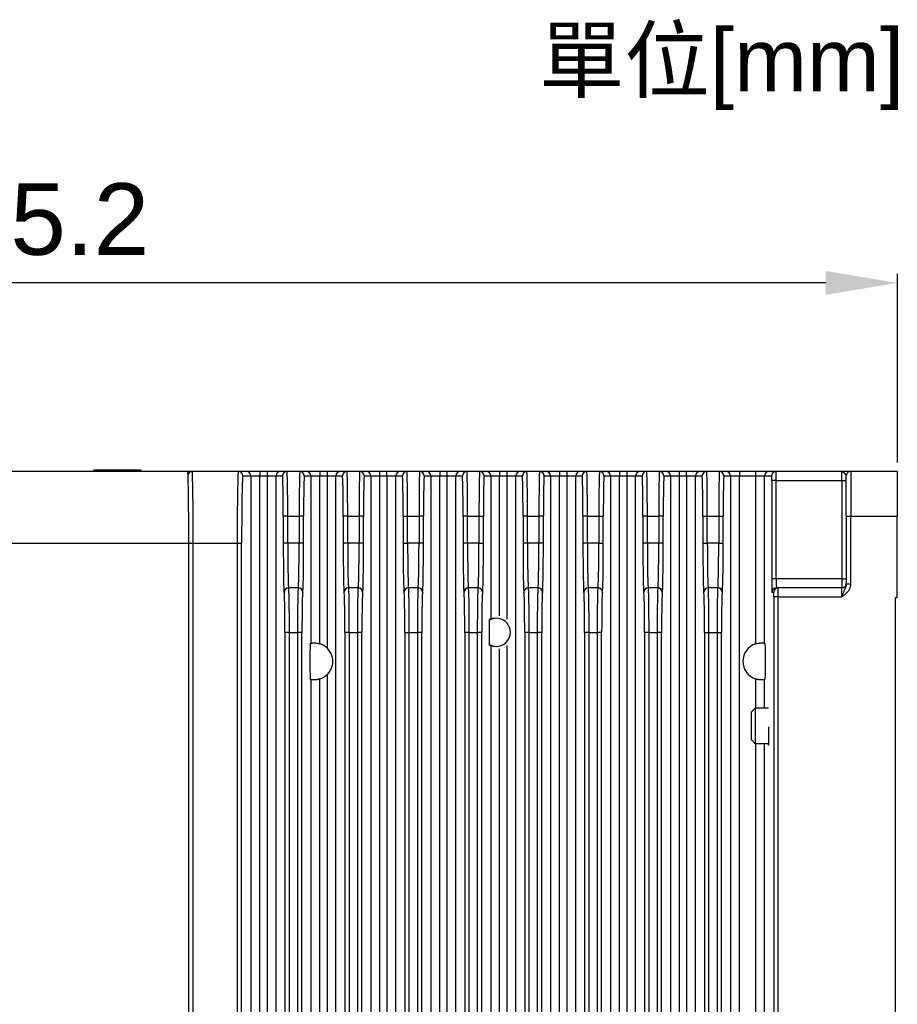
# Model space of a CAD drawing. Extents: x 12050 to 12411, y -1362 to -1020.
# Tile 36 of 36: x 12313 to 12411, y -1130 to -1020. Entities that reach past the tile are written whole.
import ezdxf

# ---------------------------------------------------------------- set-up
doc = ezdxf.new("R2010")
doc.units = 0
doc.layers.get('0').update_dxf_attribs({"linetype": 'CONTINUOUS'})
doc.layers.get('DEFPOINTS').update_dxf_attribs({"color": 8, "linetype": 'CONTINUOUS'})
doc.layers.add('2', color=2, linetype='CONTINUOUS')
doc.styles.get("Standard").update_dxf_attribs({"font": 'ARIAL.TTF'})
doc.dimstyles.new('ISO-25', dxfattribs={"dimtxt": 8, "dimasz": 8, "dimexe": 1, "dimexo": 1, "dimgap": 3, "dimtad": 1, "dimtxsty": 'STANDARD', "dimcen": 0, "dimclrd": 256, "dimclre": 256, "dimclrt": 2, "dimazin": 3, "dimtfac": 1, "dimtmove": 0, "dimatfit": 3})

# ---------------------------------------------------------------- blocks, each defined once
blk = doc.blocks.new('*D39')
at = {"layer": '2', "color": 7}
for p, q in [((12215.49, -1071.29), (12215.49, -1048.4)), ((12410.69, -1069.48), (12410.69, -1048.4)), ((12402.69, -1049.4), (12223.49, -1049.4))]:
    blk.add_line(p, q, dxfattribs=at)
for points in [[(12223.49, -1048.07), (12223.49, -1050.73), (12215.49, -1049.4)], [(12402.69, -1048.07), (12402.69, -1050.73), (12410.69, -1049.4)]]:
    blk.add_solid(points, dxfattribs=at)
at = {"layer": 'DEFPOINTS', "color": 0}
for p in [(12215.49, -1049.4), (12410.69, -1070.48), (12215.49, -1072.29)]:
    blk.add_point(p, dxfattribs=at)
at = {"layer": '2', "color": 7, "insert": (12313.09, -1042.32), "char_height": 8, "attachment_point": 5}
blk.add_mtext('195.2', dxfattribs=at)

msp = doc.modelspace()

# ---------------------------------------------------------------- linework, layer by layer
at = {"layer": '2', "color": 7}
for p, q in [((12331.366, -1070.48), (12231.486, -1070.48)), ((12320.886, -1070.28), (12326.086, -1070.28)), ((12320.886, -1070.28), (12320.886, -1070.48)), ((12326.086, -1070.28), (12326.086, -1070.48)), ((12331.866, -1070.48), (12331.366, -1070.48)), ((12337.026, -1070.48), (12331.866, -1070.48)), ((12337.934, -1070.48), (12337.026, -1070.48)), ((12339.433, -1070.48), (12337.934, -1070.48)), ((12340.238, -1070.48), (12339.433, -1070.48)), ((12339.433, -1070.48), (12339.433, -1070.98)), ((12341.738, -1070.48), (12340.238, -1070.48)), ((12340.238, -1070.48), (12340.238, -1070.98)), ((12342.471, -1070.48), (12341.738, -1070.48)), ((12343.9, -1070.48), (12342.471, -1070.48)), ((12344.634, -1070.48), (12343.9, -1070.48)), ((12346.133, -1070.48), (12344.634, -1070.48)), ((12346.938, -1070.48), (12346.133, -1070.48)), ((12346.133, -1070.48), (12346.133, -1070.98)), ((12348.438, -1070.48), (12346.938, -1070.48)), ((12346.938, -1070.48), (12346.938, -1070.98)), ((12349.171, -1070.48), (12348.438, -1070.48)), ((12350.6, -1070.48), (12349.171, -1070.48)), ((12351.334, -1070.48), (12350.6, -1070.48)), ((12352.833, -1070.48), (12351.334, -1070.48)), ((12353.638, -1070.48), (12352.833, -1070.48)), ((12352.833, -1070.98), (12352.833, -1070.48)), ((12355.138, -1070.48), (12353.638, -1070.48)), ((12353.638, -1070.98), (12353.638, -1070.48)), ((12355.871, -1070.48), (12355.138, -1070.48)), ((12357.3, -1070.48), (12355.871, -1070.48)), ((12358.034, -1070.48), (12357.3, -1070.48)), ((12359.533, -1070.48), (12358.034, -1070.48)), ((12360.338, -1070.48), (12359.533, -1070.48)), ((12359.533, -1070.48), (12359.533, -1070.98)), ((12361.838, -1070.48), (12360.338, -1070.48)), ((12360.338, -1070.48), (12360.338, -1070.98)), ((12362.571, -1070.48), (12361.838, -1070.48)), ((12364, -1070.48), (12362.571, -1070.48)), ((12364.734, -1070.48), (12364, -1070.48)), ((12366.233, -1070.48), (12364.734, -1070.48)), ((12367.038, -1070.48), (12366.233, -1070.48)), ((12366.233, -1070.48), (12366.233, -1070.98)), ((12368.538, -1070.48), (12367.038, -1070.48)), ((12367.038, -1070.48), (12367.038, -1070.98)), ((12369.271, -1070.48), (12368.538, -1070.48)), ((12370.7, -1070.48), (12369.271, -1070.48)), ((12371.434, -1070.48), (12370.7, -1070.48)), ((12372.933, -1070.48), (12371.434, -1070.48)), ((12373.738, -1070.48), (12372.933, -1070.48)), ((12372.933, -1070.48), (12372.933, -1070.98)), ((12375.238, -1070.48), (12373.738, -1070.48)), ((12373.738, -1070.48), (12373.738, -1070.98)), ((12375.971, -1070.48), (12375.238, -1070.48)), ((12377.4, -1070.48), (12375.971, -1070.48)), ((12378.134, -1070.48), (12377.4, -1070.48)), ((12379.633, -1070.48), (12378.134, -1070.48)), ((12380.438, -1070.48), (12379.633, -1070.48)), ((12379.633, -1070.48), (12379.633, -1070.98)), ((12381.938, -1070.48), (12380.438, -1070.48)), ((12380.438, -1070.48), (12380.438, -1070.98)), ((12382.671, -1070.48), (12381.938, -1070.48)), ((12384.1, -1070.48), (12382.671, -1070.48)), ((12384.834, -1070.48), (12384.1, -1070.48)), ((12386.333, -1070.48), (12384.834, -1070.48)), ((12386.333, -1070.98), (12386.333, -1070.48)), ((12387.138, -1070.48), (12386.333, -1070.48)), ((12387.138, -1070.98), (12387.138, -1070.48)), ((12388.638, -1070.48), (12387.138, -1070.48)), ((12389.371, -1070.48), (12388.638, -1070.48)), ((12390.8, -1070.48), (12389.371, -1070.48)), ((12391.534, -1070.48), (12390.8, -1070.48)), ((12393.033, -1070.48), (12391.534, -1070.48)), ((12394.838, -1070.48), (12393.033, -1070.48)), ((12393.033, -1070.48), (12393.033, -1070.98)), ((12396.338, -1070.48), (12394.838, -1070.48)), ((12394.838, -1070.48), (12394.838, -1070.98)), ((12397.141, -1070.48), (12396.338, -1070.48)), ((12404.486, -1070.48), (12397.141, -1070.48)), ((12405.486, -1070.48), (12404.486, -1070.48)), ((12404.486, -1071.48), (12404.486, -1070.48)), ((12410.686, -1070.48), (12405.486, -1070.48)), ((12405.486, -1070.48), (12405.486, -1075.48)), ((12410.686, -1070.48), (12410.686, -1075.48)), ((12337.525, -1070.98), (12338.434, -1070.98)), ((12338.434, -1070.98), (12338.434, -1193.18)), ((12338.434, -1070.98), (12339.433, -1070.98)), ((12339.433, -1193.18), (12339.433, -1070.98)), ((12339.433, -1070.98), (12340.238, -1070.98)), ((12340.238, -1070.98), (12340.238, -1193.18)), ((12340.238, -1070.98), (12341.238, -1070.98)), ((12341.238, -1193.18), (12341.238, -1070.98)), ((12341.238, -1070.98), (12341.971, -1070.98)), ((12344.4, -1070.98), (12345.134, -1070.98)), ((12345.134, -1070.98), (12346.133, -1070.98)), ((12345.134, -1070.98), (12345.134, -1089.674)), ((12346.133, -1070.98), (12346.938, -1070.98)), ((12346.133, -1089.747), (12346.133, -1070.98)), ((12346.938, -1070.98), (12347.938, -1070.98)), ((12346.938, -1070.98), (12346.938, -1090.239)), ((12347.938, -1070.98), (12348.671, -1070.98)), ((12347.938, -1193.613), (12347.938, -1070.98)), ((12351.1, -1070.98), (12351.834, -1070.98)), ((12351.834, -1070.98), (12352.833, -1070.98)), ((12351.834, -1070.98), (12351.834, -1194.34)), ((12352.833, -1070.98), (12353.638, -1070.98)), ((12352.833, -1194.34), (12352.833, -1070.98)), ((12353.638, -1070.98), (12354.638, -1070.98)), ((12353.638, -1070.98), (12353.638, -1194.34)), ((12354.638, -1070.98), (12355.371, -1070.98)), ((12354.638, -1177.08), (12354.638, -1070.98)), ((12357.8, -1070.98), (12358.534, -1070.98)), ((12358.534, -1070.98), (12359.533, -1070.98)), ((12358.534, -1070.98), (12358.534, -1194.34)), ((12359.533, -1070.98), (12360.338, -1070.98)), ((12359.533, -1194.34), (12359.533, -1070.98)), ((12360.338, -1070.98), (12361.338, -1070.98)), ((12360.338, -1070.98), (12360.338, -1194.34)), ((12361.338, -1070.98), (12362.071, -1070.98)), ((12361.338, -1194.34), (12361.338, -1070.98)), ((12364.5, -1070.98), (12365.234, -1070.98)), ((12365.234, -1070.98), (12366.233, -1070.98)), ((12365.234, -1070.98), (12365.234, -1086.968)), ((12366.233, -1070.98), (12367.038, -1070.98)), ((12366.233, -1086.627), (12366.233, -1070.98)), ((12367.038, -1070.98), (12368.038, -1070.98)), ((12367.038, -1070.98), (12367.038, -1087.003)), ((12368.038, -1070.98), (12368.771, -1070.98)), ((12368.038, -1194.34), (12368.038, -1070.98)), ((12371.2, -1070.98), (12371.934, -1070.98)), ((12371.934, -1070.98), (12372.933, -1070.98)), ((12371.934, -1070.98), (12371.934, -1194.34)), ((12372.933, -1070.98), (12373.738, -1070.98)), ((12372.933, -1194.34), (12372.933, -1070.98)), ((12373.738, -1070.98), (12374.738, -1070.98)), ((12373.738, -1070.98), (12373.738, -1194.34)), ((12374.738, -1070.98), (12375.471, -1070.98)), ((12374.738, -1194.34), (12374.738, -1070.98)), ((12377.9, -1070.98), (12378.634, -1070.98)), ((12378.634, -1070.98), (12379.633, -1070.98)), ((12378.634, -1070.98), (12378.634, -1194.34)), ((12379.633, -1070.98), (12380.438, -1070.98)), ((12379.633, -1194.34), (12379.633, -1070.98)), ((12380.438, -1070.98), (12381.438, -1070.98)), ((12380.438, -1070.98), (12380.438, -1194.34)), ((12381.438, -1070.98), (12382.171, -1070.98)), ((12381.438, -1194.34), (12381.438, -1070.98)), ((12384.6, -1070.98), (12385.334, -1070.98)), ((12385.334, -1070.98), (12385.334, -1193.613)), ((12385.334, -1070.98), (12386.333, -1070.98)), ((12386.333, -1193.613), (12386.333, -1070.98)), ((12386.333, -1070.98), (12387.138, -1070.98)), ((12387.138, -1070.98), (12387.138, -1193.613)), ((12387.138, -1070.98), (12388.138, -1070.98)), ((12388.138, -1193.458), (12388.138, -1070.98)), ((12388.138, -1070.98), (12388.871, -1070.98)), ((12391.3, -1070.98), (12392.034, -1070.98)), ((12392.034, -1070.98), (12393.033, -1070.98)), ((12392.034, -1070.98), (12392.034, -1193.613)), ((12393.033, -1070.98), (12394.838, -1070.98)), ((12393.033, -1193.613), (12393.033, -1070.98)), ((12394.838, -1070.98), (12395.838, -1070.98)), ((12394.838, -1070.98), (12394.838, -1089.747)), ((12395.838, -1070.98), (12396.641, -1070.98)), ((12395.838, -1089.674), (12395.838, -1070.98)), ((12396.65, -1071.48), (12396.65, -1082.48)), ((12397.15, -1071.48), (12396.65, -1071.48)), ((12397.15, -1082.48), (12397.15, -1071.48)), ((12397.15, -1071.48), (12404.486, -1071.48)), ((12404.486, -1071.48), (12404.986, -1071.48)), ((12404.486, -1071.48), (12404.486, -1082.48)), ((12404.986, -1075.48), (12404.986, -1070.98)), ((12342.55, -1075.48), (12342.05, -1075.48)), ((12342.05, -1075.48), (12342.05, -1078.48)), ((12342.55, -1078.48), (12342.55, -1075.48)), ((12342.55, -1075.48), (12343.822, -1075.48)), ((12344.321, -1075.48), (12343.822, -1075.48)), ((12343.822, -1075.48), (12343.822, -1078.48)), ((12344.321, -1078.48), (12344.321, -1075.48)), ((12349.25, -1075.48), (12348.75, -1075.48)), ((12348.75, -1075.48), (12348.75, -1078.48)), ((12349.25, -1078.48), (12349.25, -1075.48)), ((12349.25, -1075.48), (12350.522, -1075.48)), ((12351.021, -1075.48), (12350.522, -1075.48)), ((12350.522, -1075.48), (12350.522, -1078.48)), ((12351.021, -1078.48), (12351.021, -1075.48)), ((12355.45, -1075.48), (12355.45, -1078.48)), ((12355.45, -1075.48), (12355.95, -1075.48)), ((12355.95, -1078.48), (12355.95, -1075.48)), ((12355.95, -1075.48), (12357.222, -1075.48)), ((12357.721, -1075.48), (12357.222, -1075.48)), ((12357.222, -1075.48), (12357.222, -1078.48)), ((12357.721, -1078.48), (12357.721, -1075.48)), ((12362.65, -1075.48), (12362.15, -1075.48)), ((12362.15, -1075.48), (12362.15, -1078.48)), ((12362.65, -1078.48), (12362.65, -1075.48)), ((12362.65, -1075.48), (12363.922, -1075.48)), ((12363.922, -1075.48), (12364.421, -1075.48)), ((12363.922, -1075.48), (12363.922, -1078.48)), ((12364.421, -1078.48), (12364.421, -1075.48)), ((12369.35, -1075.48), (12368.85, -1075.48)), ((12368.85, -1075.48), (12368.85, -1078.48)), ((12369.35, -1078.48), (12369.35, -1075.48)), ((12369.35, -1075.48), (12370.622, -1075.48)), ((12371.121, -1075.48), (12370.622, -1075.48)), ((12370.622, -1075.48), (12370.622, -1078.48)), ((12371.121, -1078.48), (12371.121, -1075.48)), ((12376.05, -1075.48), (12375.55, -1075.48)), ((12375.55, -1075.48), (12375.55, -1078.48)), ((12376.05, -1078.48), (12376.05, -1075.48)), ((12376.05, -1075.48), (12377.322, -1075.48)), ((12377.322, -1075.48), (12377.821, -1075.48)), ((12377.322, -1075.48), (12377.322, -1078.48)), ((12377.821, -1078.48), (12377.821, -1075.48)), ((12382.25, -1075.48), (12382.25, -1078.48)), ((12382.75, -1075.48), (12382.25, -1075.48)), ((12382.75, -1078.48), (12382.75, -1075.48)), ((12382.75, -1075.48), (12384.022, -1075.48)), ((12384.521, -1075.48), (12384.022, -1075.48)), ((12384.022, -1075.48), (12384.022, -1078.48)), ((12384.521, -1078.48), (12384.521, -1075.48)), ((12388.95, -1075.48), (12389.45, -1075.48)), ((12388.95, -1075.48), (12388.95, -1078.48)), ((12389.45, -1078.48), (12389.45, -1075.48)), ((12389.45, -1075.48), (12390.722, -1075.48)), ((12390.722, -1075.48), (12390.722, -1078.48)), ((12390.722, -1075.48), (12391.221, -1075.48)), ((12391.221, -1078.48), (12391.221, -1075.48)), ((12404.986, -1075.48), (12405.486, -1075.48)), ((12404.986, -1075.48), (12404.986, -1083.066)), ((12405.486, -1075.48), (12410.686, -1075.48)), ((12405.486, -1083.066), (12405.486, -1075.48)), ((12410.686, -1084.58), (12410.686, -1075.48)), ((12231.486, -1078.48), (12331.486, -1078.48)), ((12331.486, -1222.48), (12331.486, -1078.48)), ((12331.486, -1078.48), (12331.978, -1078.48)), ((12331.978, -1222.48), (12331.978, -1078.48)), ((12331.978, -1078.48), (12336.895, -1078.48)), ((12336.895, -1078.48), (12337.395, -1078.48)), ((12336.895, -1078.48), (12336.895, -1203.98)), ((12337.395, -1203.98), (12337.395, -1078.48)), ((12342.55, -1078.48), (12342.05, -1078.48)), ((12343.822, -1078.48), (12342.55, -1078.48)), ((12344.321, -1078.48), (12343.822, -1078.48)), ((12349.25, -1078.48), (12348.75, -1078.48)), ((12350.522, -1078.48), (12349.25, -1078.48)), ((12351.021, -1078.48), (12350.522, -1078.48)), ((12355.45, -1078.48), (12355.95, -1078.48)), ((12357.222, -1078.48), (12355.95, -1078.48)), ((12357.721, -1078.48), (12357.222, -1078.48)), ((12362.65, -1078.48), (12362.15, -1078.48)), ((12363.922, -1078.48), (12362.65, -1078.48)), ((12363.922, -1078.48), (12364.421, -1078.48)), ((12369.35, -1078.48), (12368.85, -1078.48)), ((12370.622, -1078.48), (12369.35, -1078.48)), ((12371.121, -1078.48), (12370.622, -1078.48)), ((12376.05, -1078.48), (12375.55, -1078.48)), ((12377.322, -1078.48), (12376.05, -1078.48)), ((12377.322, -1078.48), (12377.821, -1078.48)), ((12382.75, -1078.48), (12382.25, -1078.48)), ((12384.022, -1078.48), (12382.75, -1078.48)), ((12384.521, -1078.48), (12384.022, -1078.48)), ((12388.95, -1078.48), (12389.45, -1078.48)), ((12390.722, -1078.48), (12389.45, -1078.48)), ((12390.722, -1078.48), (12391.221, -1078.48)), ((12397.15, -1082.48), (12396.65, -1082.48)), ((12404.486, -1082.48), (12397.15, -1082.48)), ((12404.486, -1082.48), (12404.986, -1082.48)), ((12404.486, -1082.48), (12404.486, -1083.48)), ((12342.146, -1083.98), (12342.155, -1083.98)), ((12342.654, -1083.48), (12342.646, -1083.48)), ((12343.717, -1083.48), (12342.654, -1083.48)), ((12343.726, -1083.48), (12343.717, -1083.48)), ((12344.217, -1083.98), (12344.225, -1083.98)), ((12348.846, -1083.98), (12348.855, -1083.98)), ((12349.354, -1083.48), (12349.346, -1083.48)), ((12350.417, -1083.48), (12349.354, -1083.48)), ((12350.426, -1083.48), (12350.417, -1083.48)), ((12350.917, -1083.98), (12350.925, -1083.98)), ((12355.546, -1083.98), (12355.555, -1083.98)), ((12356.054, -1083.48), (12356.046, -1083.48)), ((12357.117, -1083.48), (12356.054, -1083.48)), ((12357.126, -1083.48), (12357.117, -1083.48)), ((12357.617, -1083.98), (12357.625, -1083.98)), ((12362.246, -1083.98), (12362.255, -1083.98)), ((12362.754, -1083.48), (12362.746, -1083.48)), ((12363.817, -1083.48), (12362.754, -1083.48)), ((12363.826, -1083.48), (12363.817, -1083.48)), ((12364.317, -1083.98), (12364.325, -1083.98)), ((12368.946, -1083.98), (12368.955, -1083.98)), ((12369.454, -1083.48), (12369.446, -1083.48)), ((12370.517, -1083.48), (12369.454, -1083.48)), ((12370.526, -1083.48), (12370.517, -1083.48)), ((12371.017, -1083.98), (12371.025, -1083.98)), ((12375.646, -1083.98), (12375.655, -1083.98)), ((12376.154, -1083.48), (12376.146, -1083.48)), ((12377.217, -1083.48), (12376.154, -1083.48)), ((12377.226, -1083.48), (12377.217, -1083.48)), ((12377.717, -1083.98), (12377.725, -1083.98)), ((12382.346, -1083.98), (12382.355, -1083.98)), ((12382.854, -1083.48), (12382.846, -1083.48)), ((12383.917, -1083.48), (12382.854, -1083.48)), ((12383.926, -1083.48), (12383.917, -1083.48)), ((12384.417, -1083.98), (12384.425, -1083.98)), ((12389.046, -1083.98), (12389.055, -1083.98)), ((12389.554, -1083.48), (12389.546, -1083.48)), ((12390.617, -1083.48), (12389.554, -1083.48)), ((12390.626, -1083.48), (12390.617, -1083.48)), ((12391.117, -1083.98), (12391.125, -1083.98)), ((12396.676, -1083.98), (12396.868, -1083.98)), ((12397.368, -1083.48), (12397.176, -1083.48)), ((12404.486, -1083.48), (12397.368, -1083.48)), ((12404.486, -1084.48), (12404.486, -1083.48)), ((12405.486, -1083.066), (12404.986, -1083.066)), ((12396.877, -1084.48), (12396.877, -1224.48)), ((12397.377, -1084.48), (12396.877, -1084.48)), ((12397.377, -1224.48), (12397.377, -1084.48)), ((12397.377, -1084.48), (12404.486, -1084.48)), ((12410.486, -1084.58), (12410.686, -1084.58)), ((12410.486, -1224.48), (12410.486, -1084.58)), ((12342.733, -1088.48), (12342.233, -1088.48)), ((12342.233, -1088.48), (12342.233, -1196.48)), ((12342.733, -1196.48), (12342.733, -1088.48)), ((12342.733, -1088.48), (12343.638, -1088.48)), ((12344.138, -1088.48), (12343.638, -1088.48)), ((12343.638, -1088.48), (12343.638, -1196.48)), ((12344.138, -1196.48), (12344.138, -1088.48)), ((12349.433, -1088.48), (12348.933, -1088.48)), ((12348.933, -1088.48), (12348.933, -1196.48)), ((12349.433, -1196.48), (12349.433, -1088.48)), ((12349.433, -1088.48), (12350.338, -1088.48)), ((12350.838, -1088.48), (12350.338, -1088.48)), ((12350.338, -1088.48), (12350.338, -1196.48)), ((12350.838, -1196.48), (12350.838, -1088.48)), ((12355.633, -1088.48), (12355.633, -1196.48)), ((12355.633, -1088.48), (12356.133, -1088.48)), ((12356.133, -1196.48), (12356.133, -1088.48)), ((12356.133, -1088.48), (12357.038, -1088.48)), ((12357.538, -1088.48), (12357.038, -1088.48)), ((12357.038, -1088.48), (12357.038, -1196.48)), ((12357.538, -1196.48), (12357.538, -1088.48)), ((12362.833, -1088.48), (12362.333, -1088.48)), ((12362.333, -1088.48), (12362.333, -1196.48)), ((12362.833, -1196.48), (12362.833, -1088.48)), ((12362.833, -1088.48), (12363.738, -1088.48)), ((12364.238, -1088.48), (12363.738, -1088.48)), ((12363.738, -1088.48), (12363.738, -1196.48)), ((12364.238, -1196.48), (12364.238, -1088.48)), ((12369.533, -1088.48), (12369.033, -1088.48)), ((12369.033, -1088.48), (12369.033, -1196.48)), ((12369.533, -1196.48), (12369.533, -1088.48)), ((12369.533, -1088.48), (12370.438, -1088.48)), ((12370.938, -1088.48), (12370.438, -1088.48)), ((12370.438, -1088.48), (12370.438, -1196.48)), ((12370.938, -1196.48), (12370.938, -1088.48)), ((12376.233, -1088.48), (12375.733, -1088.48)), ((12375.733, -1088.48), (12375.733, -1196.48)), ((12376.233, -1196.48), (12376.233, -1088.48)), ((12376.233, -1088.48), (12377.138, -1088.48)), ((12377.638, -1088.48), (12377.138, -1088.48)), ((12377.138, -1088.48), (12377.138, -1196.48)), ((12377.638, -1196.48), (12377.638, -1088.48)), ((12382.433, -1088.48), (12382.433, -1196.48)), ((12382.933, -1088.48), (12382.433, -1088.48)), ((12382.933, -1196.48), (12382.933, -1088.48)), ((12382.933, -1088.48), (12383.838, -1088.48)), ((12384.338, -1088.48), (12383.838, -1088.48)), ((12383.838, -1088.48), (12383.838, -1196.48)), ((12384.338, -1196.48), (12384.338, -1088.48)), ((12389.133, -1088.48), (12389.633, -1088.48)), ((12389.133, -1088.48), (12389.133, -1199.48)), ((12389.633, -1199.48), (12389.633, -1088.48)), ((12389.633, -1088.48), (12390.538, -1088.48)), ((12390.538, -1088.48), (12390.538, -1199.48)), ((12390.538, -1088.48), (12391.038, -1088.48)), ((12391.038, -1199.48), (12391.038, -1088.48)), ((12365.234, -1089.953), (12365.234, -1156.968)), ((12366.233, -1156.627), (12366.233, -1090.295)), ((12367.038, -1089.918), (12367.038, -1157.003)), ((12345.134, -1093.747), (12345.134, -1193.613)), ((12346.133, -1193.613), (12346.133, -1093.673)), ((12346.938, -1093.181), (12346.938, -1193.613)), ((12394.838, -1093.673), (12394.838, -1096.923)), ((12395.838, -1096.923), (12395.838, -1093.747)), ((12394.386, -1097.353), (12394.815, -1096.923)), ((12394.386, -1100.494), (12394.386, -1097.353)), ((12394.815, -1096.923), (12394.815, -1100.923)), ((12396.293, -1096.923), (12394.815, -1096.923)), ((12394.386, -1100.494), (12394.815, -1100.923)), ((12396.313, -1100.923), (12394.815, -1100.923)), ((12394.838, -1100.923), (12394.838, -1193.613)), ((12395.838, -1193.613), (12395.838, -1100.923))]:
    msp.add_line(p, q, dxfattribs=at)
at = {"layer": '2', "color": 7, "flags": 128}
for points in [[(12404.486, -1070.48), (12404.516, -1070.483), (12404.547, -1070.492), (12404.577, -1070.506), (12404.608, -1070.524), (12404.638, -1070.546), (12404.667, -1070.571), (12404.696, -1070.598), (12404.724, -1070.627), (12404.751, -1070.656), (12404.778, -1070.685), (12404.803, -1070.714), (12404.828, -1070.743), (12404.851, -1070.77), (12404.872, -1070.797), (12404.892, -1070.822), (12404.911, -1070.845), (12404.928, -1070.867), (12404.943, -1070.887), (12404.955, -1070.906), (12404.966, -1070.924), (12404.975, -1070.94), (12404.981, -1070.954), (12404.984, -1070.968), (12404.986, -1070.98)], [(12404.986, -1083.066), (12404.984, -1083.108), (12404.981, -1083.151), (12404.975, -1083.194), (12404.966, -1083.238), (12404.955, -1083.282), (12404.943, -1083.327), (12404.928, -1083.372), (12404.911, -1083.419), (12404.892, -1083.466), (12404.872, -1083.514), (12404.851, -1083.565), (12404.828, -1083.617), (12404.803, -1083.671), (12404.778, -1083.728), (12404.751, -1083.788), (12404.724, -1083.851), (12404.696, -1083.919), (12404.667, -1083.991), (12404.638, -1084.066), (12404.608, -1084.145), (12404.577, -1084.226), (12404.547, -1084.309), (12404.516, -1084.394), (12404.486, -1084.48)], [(12404.486, -1084.48), (12404.547, -1084.437), (12404.608, -1084.393), (12404.669, -1084.349), (12404.73, -1084.304), (12404.79, -1084.258), (12404.849, -1084.21), (12404.906, -1084.162), (12404.962, -1084.112), (12405.017, -1084.06), (12405.07, -1084.007), (12405.121, -1083.952), (12405.169, -1083.894), (12405.216, -1083.835), (12405.259, -1083.773), (12405.299, -1083.71), (12405.336, -1083.644), (12405.37, -1083.577), (12405.399, -1083.507), (12405.425, -1083.437), (12405.446, -1083.364), (12405.463, -1083.291), (12405.476, -1083.216), (12405.483, -1083.141), (12405.486, -1083.066)], [(12365.094, -1089.886), (12365.092, -1089.665), (12365.09, -1089.482), (12365.089, -1089.328), (12365.088, -1089.194), (12365.087, -1089.076), (12365.086, -1088.97), (12365.086, -1088.873), (12365.085, -1088.783), (12365.085, -1088.698), (12365.085, -1088.617), (12365.085, -1088.538), (12365.085, -1088.461), (12365.085, -1088.383), (12365.085, -1088.304), (12365.085, -1088.223), (12365.085, -1088.138), (12365.086, -1088.048), (12365.086, -1087.951), (12365.087, -1087.845), (12365.088, -1087.727), (12365.089, -1087.594), (12365.09, -1087.439), (12365.092, -1087.256), (12365.094, -1087.035)], [(12365.234, -1086.968), (12365.235, -1086.967), (12365.237, -1086.966), (12365.241, -1086.965), (12365.246, -1086.963), (12365.252, -1086.96), (12365.259, -1086.957), (12365.267, -1086.954), (12365.277, -1086.95), (12365.288, -1086.946), (12365.3, -1086.942), (12365.313, -1086.937), (12365.327, -1086.932), (12365.343, -1086.926), (12365.359, -1086.921), (12365.377, -1086.915), (12365.395, -1086.909), (12365.415, -1086.904), (12365.435, -1086.898), (12365.456, -1086.892), (12365.478, -1086.887), (12365.5, -1086.881), (12365.524, -1086.876), (12365.548, -1086.871), (12365.573, -1086.866)], [(12345.134, -1089.674), (12345.137, -1089.673), (12345.144, -1089.672), (12345.156, -1089.67), (12345.172, -1089.667), (12345.192, -1089.664), (12345.216, -1089.661), (12345.245, -1089.657), (12345.277, -1089.654), (12345.313, -1089.651), (12345.352, -1089.648), (12345.393, -1089.645), (12345.437, -1089.644), (12345.484, -1089.643), (12345.534, -1089.644), (12345.588, -1089.646), (12345.644, -1089.649), (12345.702, -1089.655), (12345.762, -1089.662), (12345.824, -1089.671), (12345.886, -1089.683), (12345.949, -1089.696), (12346.011, -1089.712), (12346.073, -1089.729), (12346.133, -1089.747)], [(12394.838, -1089.747), (12394.898, -1089.729), (12394.96, -1089.712), (12395.022, -1089.696), (12395.085, -1089.683), (12395.147, -1089.671), (12395.209, -1089.662), (12395.269, -1089.655), (12395.327, -1089.649), (12395.383, -1089.646), (12395.437, -1089.644), (12395.487, -1089.643), (12395.534, -1089.644), (12395.578, -1089.645), (12395.62, -1089.648), (12395.658, -1089.651), (12395.694, -1089.654), (12395.727, -1089.657), (12395.755, -1089.661), (12395.779, -1089.664), (12395.8, -1089.667), (12395.815, -1089.67), (12395.827, -1089.672), (12395.834, -1089.673), (12395.838, -1089.674)], [(12345.081, -1093.737), (12345.075, -1093.131), (12345.071, -1092.773), (12345.069, -1092.535), (12345.067, -1092.363), (12345.066, -1092.231), (12345.065, -1092.125), (12345.065, -1092.036), (12345.064, -1091.959), (12345.064, -1091.891), (12345.064, -1091.828), (12345.064, -1091.768), (12345.064, -1091.71), (12345.064, -1091.652), (12345.064, -1091.593), (12345.064, -1091.53), (12345.064, -1091.461), (12345.065, -1091.385), (12345.065, -1091.296), (12345.066, -1091.19), (12345.067, -1091.058), (12345.069, -1090.886), (12345.071, -1090.648), (12345.075, -1090.29), (12345.081, -1089.683)], [(12346.938, -1090.239), (12347.031, -1090.338), (12347.117, -1090.441), (12347.196, -1090.551), (12347.269, -1090.666), (12347.335, -1090.787), (12347.392, -1090.912), (12347.441, -1091.041), (12347.481, -1091.173), (12347.512, -1091.307), (12347.535, -1091.441), (12347.548, -1091.576), (12347.553, -1091.71), (12347.548, -1091.844), (12347.535, -1091.979), (12347.512, -1092.114), (12347.481, -1092.248), (12347.441, -1092.38), (12347.392, -1092.509), (12347.335, -1092.634), (12347.269, -1092.754), (12347.196, -1092.87), (12347.117, -1092.98), (12347.031, -1093.083), (12346.938, -1093.181)], [(12365.573, -1090.055), (12365.548, -1090.05), (12365.524, -1090.045), (12365.5, -1090.04), (12365.478, -1090.035), (12365.456, -1090.029), (12365.435, -1090.023), (12365.415, -1090.018), (12365.395, -1090.012), (12365.377, -1090.006), (12365.359, -1090), (12365.343, -1089.995), (12365.327, -1089.99), (12365.313, -1089.984), (12365.3, -1089.98), (12365.288, -1089.975), (12365.277, -1089.971), (12365.267, -1089.967), (12365.259, -1089.964), (12365.252, -1089.961), (12365.246, -1089.958), (12365.241, -1089.956), (12365.237, -1089.955), (12365.235, -1089.954), (12365.234, -1089.953)], [(12395.89, -1089.683), (12395.897, -1090.29), (12395.9, -1090.648), (12395.902, -1090.886), (12395.904, -1091.058), (12395.905, -1091.19), (12395.906, -1091.296), (12395.906, -1091.385), (12395.907, -1091.461), (12395.907, -1091.53), (12395.907, -1091.593), (12395.908, -1091.652), (12395.908, -1091.71), (12395.908, -1091.768), (12395.907, -1091.828), (12395.907, -1091.891), (12395.907, -1091.959), (12395.906, -1092.036), (12395.906, -1092.125), (12395.905, -1092.231), (12395.904, -1092.363), (12395.902, -1092.535), (12395.9, -1092.773), (12395.897, -1093.131), (12395.89, -1093.737)], [(12346.133, -1093.673), (12346.073, -1093.692), (12346.011, -1093.709), (12345.949, -1093.725), (12345.886, -1093.738), (12345.824, -1093.749), (12345.762, -1093.759), (12345.702, -1093.766), (12345.644, -1093.771), (12345.588, -1093.775), (12345.534, -1093.777), (12345.484, -1093.777), (12345.437, -1093.777), (12345.393, -1093.775), (12345.352, -1093.773), (12345.313, -1093.77), (12345.277, -1093.767), (12345.245, -1093.763), (12345.216, -1093.76), (12345.192, -1093.756), (12345.172, -1093.753), (12345.156, -1093.751), (12345.144, -1093.749), (12345.137, -1093.748), (12345.134, -1093.747)], [(12395.838, -1093.747), (12395.834, -1093.748), (12395.827, -1093.749), (12395.815, -1093.751), (12395.8, -1093.753), (12395.779, -1093.756), (12395.755, -1093.76), (12395.727, -1093.763), (12395.694, -1093.767), (12395.658, -1093.77), (12395.62, -1093.773), (12395.578, -1093.775), (12395.534, -1093.777), (12395.487, -1093.777), (12395.437, -1093.777), (12395.383, -1093.775), (12395.327, -1093.771), (12395.269, -1093.766), (12395.209, -1093.759), (12395.147, -1093.749), (12395.085, -1093.738), (12395.022, -1093.725), (12394.96, -1093.709), (12394.898, -1093.692), (12394.838, -1093.673)]]:
    msp.add_lwpolyline(points, dxfattribs=at)
at = {"layer": '2', "color": 7}
for centre, radius, start, end in [((12405.486, -1070.98), 0.5, 89.99999, 179.99999), ((12404.486, -1082.98), 0.5, 269.99999, 359.99999), ((12365.866, -1088.461), 1.571, 240.53597, 119.46401), ((12365.866, -1088.461), 1.621, 112.94952, 118.44094), ((12345.486, -1091.71), 2.067, 99.80667, 101.29179), ((12345.486, -1091.71), 2.067, 45.3664, 71.73605), ((12365.866, -1088.461), 1.621, 241.55904, 247.05046), ((12395.486, -1091.71), 2.067, 108.26393, 251.73605), ((12395.486, -1091.71), 2.067, 78.7082, 80.19331), ((12345.486, -1091.71), 2.067, 258.7082, 260.19331), ((12345.486, -1091.71), 2.067, 288.26393, 314.63358), ((12395.486, -1091.71), 2.067, 279.80667, 281.29179)]:
    msp.add_arc(centre, radius, start, end, dxfattribs=at)
for centre, major_axis, ratio, start_param, end_param in [((12331.366, -1078.48), (0, 8), 0.0149254, 4.712389, 6.2831853), ((12331.866, -1070.98), (0, 0.5), 0.9998886, 0, 1.203504), ((12331.866, -1078.48), (0, 8), 0.0139925, 4.712389, 6.2831853), ((12337.026, -1078.48), (0, -8), 0.0163641, 3.1415927, 4.712389), ((12337.026, -1070.98), (0, 0.5), 0.9998477, 4.712389, 6.2831853), ((12337.934, -1070.98), (0, 0.5), 0.9998477, 4.712389, 6.2831853), ((12341.738, -1070.98), (0, 0.5), 0.9998477, 0, 1.5707963), ((12342.471, -1070.98), (0, 0.5), 0.9998477, 0, 1.5707963), ((12342.471, -1075.48), (0, 5), 0.0157096, 4.712389, 6.2831853), ((12343.9, -1075.48), (0, -5), 0.0157096, 3.1415927, 4.712389), ((12343.9, -1070.98), (0, 0.5), 0.9998477, 4.712389, 6.2831853), ((12344.634, -1070.98), (0, 0.5), 0.9998477, 4.712389, 6.2831853), ((12348.438, -1070.98), (0, 0.5), 0.9998477, 0, 1.5707963), ((12349.171, -1070.98), (0, 0.5), 0.9998477, 0, 1.5707963), ((12349.171, -1075.48), (0, 5), 0.0157096, 4.712389, 6.2831853), ((12350.6, -1075.48), (0, -5), 0.0157096, 3.1415927, 4.712389), ((12350.6, -1070.98), (0, 0.5), 0.9998477, 4.712389, 6.2831853), ((12351.334, -1070.98), (0, 0.5), 0.9998477, 4.712389, 6.2831853), ((12355.138, -1070.98), (0, 0.5), 0.9998477, 0, 1.5707963), ((12355.871, -1070.98), (0, 0.5), 0.9998477, 0, 1.5707963), ((12355.871, -1075.48), (0, 5), 0.0157096, 4.712389, 6.2831853), ((12357.3, -1075.48), (0, -5), 0.0157096, 3.1415927, 4.712389), ((12357.3, -1070.98), (0, 0.5), 0.9998477, 4.712389, 6.2831853), ((12358.034, -1070.98), (0, 0.5), 0.9998477, 4.712389, 6.2831853), ((12361.838, -1070.98), (0, 0.5), 0.9998477, 0, 1.5707963), ((12362.571, -1070.98), (0, 0.5), 0.9998477, 0, 1.5707963), ((12362.571, -1075.48), (0, 5), 0.0157096, 4.712389, 6.2831853), ((12364, -1075.48), (0, -5), 0.0157096, 3.1415927, 4.712389), ((12364, -1070.98), (0, 0.5), 0.9998477, 4.712389, 6.2831853), ((12364.734, -1070.98), (0, 0.5), 0.9998477, 4.712389, 6.2831853), ((12368.538, -1070.98), (0, 0.5), 0.9998477, 0, 1.5707963), ((12369.271, -1070.98), (0, 0.5), 0.9998477, 0, 1.5707963), ((12369.271, -1075.48), (0, 5), 0.0157096, 4.712389, 6.2831853), ((12370.7, -1075.48), (0, -5), 0.0157096, 3.1415927, 4.712389), ((12370.7, -1070.98), (0, 0.5), 0.9998477, 4.712389, 6.2831853), ((12371.434, -1070.98), (0, 0.5), 0.9998477, 4.712389, 6.2831853), ((12375.238, -1070.98), (0, 0.5), 0.9998477, 0, 1.5707963), ((12375.971, -1070.98), (0, 0.5), 0.9998477, 0, 1.5707963), ((12375.971, -1075.48), (0, 5), 0.0157096, 4.712389, 6.2831853), ((12377.4, -1075.48), (0, -5), 0.0157096, 3.1415927, 4.712389), ((12377.4, -1070.98), (0, 0.5), 0.9998477, 4.712389, 6.2831853), ((12378.134, -1070.98), (0, 0.5), 0.9998477, 4.712389, 6.2831853), ((12381.938, -1070.98), (0, 0.5), 0.9998477, 0, 1.5707963), ((12382.671, -1070.98), (0, 0.5), 0.9998477, 0, 1.5707963), ((12382.671, -1075.48), (0, 5), 0.0157096, 4.712389, 6.2831853), ((12384.1, -1075.48), (0, -5), 0.0157096, 3.1415927, 4.712389), ((12384.1, -1070.98), (0, 0.5), 0.9998477, 4.712389, 6.2831853), ((12384.834, -1070.98), (0, 0.5), 0.9998477, 4.712389, 6.2831853), ((12388.638, -1070.98), (0, 0.5), 0.9998477, 0, 1.5707963), ((12389.371, -1070.98), (0, 0.5), 0.9998477, 0, 1.5707963), ((12389.371, -1075.48), (0, 5), 0.0157096, 4.712389, 6.2831853), ((12390.8, -1075.48), (0, -5), 0.0157096, 3.1415927, 4.712389), ((12390.8, -1070.98), (0, 0.5), 0.9998477, 4.712389, 6.2831853), ((12391.534, -1070.98), (0, 0.5), 0.9998477, 4.712389, 6.2831853), ((12396.338, -1070.98), (0, 0.5), 0.9998477, 0, 1.5707963), ((12397.141, -1070.98), (0, 0.5), 0.9998477, 0, 1.5707963), ((12397.141, -1071.48), (0, 1), 0.0087275, 4.712389, 6.2831853), ((12337.525, -1078.48), (0, 7.5), 0.0174551, 0, 1.5707963), ((12341.971, -1075.48), (0, -4.5), 0.0174551, 1.5707963, 3.1415927), ((12344.4, -1075.48), (0, 4.5), 0.0174551, 0, 1.5707963), ((12348.671, -1075.48), (0, -4.5), 0.0174551, 1.5707963, 3.1415927), ((12351.1, -1075.48), (0, 4.5), 0.0174551, 0, 1.5707963), ((12355.371, -1075.48), (0, -4.5), 0.0174551, 1.5707963, 3.1415927), ((12357.8, -1075.48), (0, 4.5), 0.0174551, 0, 1.5707963), ((12362.071, -1075.48), (0, -4.5), 0.0174551, 1.5707963, 3.1415927), ((12364.5, -1075.48), (0, 4.5), 0.0174551, 0, 1.5707963), ((12368.771, -1075.48), (0, -4.5), 0.0174551, 1.5707963, 3.1415927), ((12371.2, -1075.48), (0, 4.5), 0.0174551, 0, 1.5707963), ((12375.471, -1075.48), (0, -4.5), 0.0174551, 1.5707963, 3.1415927), ((12377.9, -1075.48), (0, 4.5), 0.0174551, 0, 1.5707963), ((12382.171, -1075.48), (0, -4.5), 0.0174551, 1.5707963, 3.1415927), ((12384.6, -1075.48), (0, 4.5), 0.0174551, 0, 1.5707963), ((12388.871, -1075.48), (0, -4.5), 0.0174551, 1.5707963, 3.1415927), ((12391.3, -1075.48), (0, 4.5), 0.0174551, 0, 1.5707963), ((12396.641, -1071.48), (0, -0.5), 0.0174551, 1.5707963, 3.1415927), ((12342.146, -1078.48), (0, -5.5), 0.0174551, 4.712389, 6.2831853), ((12342.646, -1078.48), (0, 5), 0.0192006, 1.5707963, 3.1415927), ((12343.726, -1078.48), (0, -5), 0.0192006, 0, 1.5707963), ((12344.225, -1078.48), (0, 5.5), 0.0174551, 3.1415927, 4.712389), ((12348.846, -1078.48), (0, -5.5), 0.0174551, 4.712389, 6.2831853), ((12349.346, -1078.48), (0, 5), 0.0192006, 1.5707963, 3.1415927), ((12350.426, -1078.48), (0, -5), 0.0192006, 0, 1.5707963), ((12350.925, -1078.48), (0, 5.5), 0.0174551, 3.1415927, 4.712389), ((12355.546, -1078.48), (0, -5.5), 0.0174551, 4.712389, 6.2831853), ((12356.046, -1078.48), (0, 5), 0.0192006, 1.5707963, 3.1415927), ((12357.126, -1078.48), (0, -5), 0.0192006, 0, 1.5707963), ((12357.625, -1078.48), (0, 5.5), 0.0174551, 3.1415927, 4.712389), ((12362.246, -1078.48), (0, -5.5), 0.0174551, 4.712389, 6.2831853), ((12362.746, -1078.48), (0, 5), 0.0192006, 1.5707963, 3.1415927), ((12363.826, -1078.48), (0, -5), 0.0192006, 0, 1.5707963), ((12364.325, -1078.48), (0, 5.5), 0.0174551, 3.1415927, 4.712389), ((12368.946, -1078.48), (0, -5.5), 0.0174551, 4.712389, 6.2831853), ((12369.446, -1078.48), (0, 5), 0.0192006, 1.5707963, 3.1415927), ((12370.526, -1078.48), (0, -5), 0.0192006, 0, 1.5707963), ((12371.025, -1078.48), (0, 5.5), 0.0174551, 3.1415927, 4.712389), ((12375.646, -1078.48), (0, -5.5), 0.0174551, 4.712389, 6.2831853), ((12376.146, -1078.48), (0, 5), 0.0192006, 1.5707963, 3.1415927), ((12377.226, -1078.48), (0, -5), 0.0192006, 0, 1.5707963), ((12377.725, -1078.48), (0, 5.5), 0.0174551, 3.1415927, 4.712389), ((12382.346, -1078.48), (0, -5.5), 0.0174551, 4.712389, 6.2831853), ((12382.846, -1078.48), (0, 5), 0.0192006, 1.5707963, 3.1415927), ((12383.926, -1078.48), (0, -5), 0.0192006, 0, 1.5707963), ((12384.425, -1078.48), (0, 5.5), 0.0174551, 3.1415927, 4.712389), ((12389.046, -1078.48), (0, -5.5), 0.0174551, 4.712389, 6.2831853), ((12389.546, -1078.48), (0, 5), 0.0192006, 1.5707963, 3.1415927), ((12390.626, -1078.48), (0, -5), 0.0192006, 0, 1.5707963), ((12391.125, -1078.48), (0, 5.5), 0.0174551, 3.1415927, 4.712389), ((12396.676, -1082.48), (0, -1.5), 0.0174551, 4.712389, 6.2831853), ((12397.176, -1082.48), (0, 1), 0.0261826, 1.5707963, 3.1415927), ((12342.646, -1083.98), (0, 0.5), 0.9998477, 0, 1.5707963), ((12342.654, -1083.98), (0, 0.5), 0.9998477, 0, 1.5707963), ((12342.155, -1088.48), (0, -4.5), 0.0174551, 1.5707963, 3.1415927), ((12342.654, -1088.48), (0, 5), 0.0157096, 4.712389, 6.2831853), ((12343.717, -1088.48), (0, -5), 0.0157096, 3.1415927, 4.712389), ((12343.717, -1083.98), (0, 0.5), 0.9998477, 4.712389, 6.2831853), ((12343.726, -1083.98), (0, 0.5), 0.9998477, 4.712389, 6.2831853), ((12344.217, -1088.48), (0, 4.5), 0.0174551, 0, 1.5707963), ((12349.346, -1083.98), (0, 0.5), 0.9998477, 0, 1.5707963), ((12349.354, -1083.98), (0, 0.5), 0.9998477, 0, 1.5707963), ((12348.855, -1088.48), (0, -4.5), 0.0174551, 1.5707963, 3.1415927), ((12349.354, -1088.48), (0, 5), 0.0157096, 4.712389, 6.2831853), ((12350.417, -1088.48), (0, -5), 0.0157096, 3.1415927, 4.712389), ((12350.417, -1083.98), (0, 0.5), 0.9998477, 4.712389, 6.2831853), ((12350.426, -1083.98), (0, 0.5), 0.9998477, 4.712389, 6.2831853), ((12350.917, -1088.48), (0, 4.5), 0.0174551, 0, 1.5707963), ((12356.046, -1083.98), (0, 0.5), 0.9998477, 0, 1.5707963), ((12356.054, -1083.98), (0, 0.5), 0.9998477, 0, 1.5707963), ((12355.555, -1088.48), (0, -4.5), 0.0174551, 1.5707963, 3.1415927), ((12356.054, -1088.48), (0, 5), 0.0157096, 4.712389, 6.2831853), ((12357.117, -1088.48), (0, -5), 0.0157096, 3.1415927, 4.712389), ((12357.117, -1083.98), (0, 0.5), 0.9998477, 4.712389, 6.2831853), ((12357.126, -1083.98), (0, 0.5), 0.9998477, 4.712389, 6.2831853), ((12357.617, -1088.48), (0, 4.5), 0.0174551, 0, 1.5707963), ((12362.746, -1083.98), (0, 0.5), 0.9998477, 0, 1.5707963), ((12362.754, -1083.98), (0, 0.5), 0.9998477, 0, 1.5707963), ((12362.255, -1088.48), (0, -4.5), 0.0174551, 1.5707963, 3.1415927), ((12362.754, -1088.48), (0, 5), 0.0157096, 4.712389, 6.2831853), ((12363.817, -1088.48), (0, -5), 0.0157096, 3.1415927, 4.712389), ((12363.817, -1083.98), (0, 0.5), 0.9998477, 4.712389, 6.2831853), ((12363.826, -1083.98), (0, 0.5), 0.9998477, 4.712389, 6.2831853), ((12364.317, -1088.48), (0, 4.5), 0.0174551, 0, 1.5707963), ((12369.446, -1083.98), (0, 0.5), 0.9998477, 0, 1.5707963), ((12369.454, -1083.98), (0, 0.5), 0.9998477, 0, 1.5707963), ((12368.955, -1088.48), (0, -4.5), 0.0174551, 1.5707963, 3.1415927), ((12369.454, -1088.48), (0, 5), 0.0157096, 4.712389, 6.2831853), ((12370.517, -1088.48), (0, -5), 0.0157096, 3.1415927, 4.712389), ((12370.517, -1083.98), (0, 0.5), 0.9998477, 4.712389, 6.2831853), ((12370.526, -1083.98), (0, 0.5), 0.9998477, 4.712389, 6.2831853), ((12371.017, -1088.48), (0, 4.5), 0.0174551, 0, 1.5707963), ((12376.146, -1083.98), (0, 0.5), 0.9998477, 0, 1.5707963), ((12376.154, -1083.98), (0, 0.5), 0.9998477, 0, 1.5707963), ((12375.655, -1088.48), (0, -4.5), 0.0174551, 1.5707963, 3.1415927), ((12376.154, -1088.48), (0, 5), 0.0157096, 4.712389, 6.2831853), ((12377.217, -1088.48), (0, -5), 0.0157096, 3.1415927, 4.712389), ((12377.217, -1083.98), (0, 0.5), 0.9998477, 4.712389, 6.2831853), ((12377.226, -1083.98), (0, 0.5), 0.9998477, 4.712389, 6.2831853), ((12377.717, -1088.48), (0, 4.5), 0.0174551, 0, 1.5707963), ((12382.846, -1083.98), (0, 0.5), 0.9998477, 0, 1.5707963), ((12382.854, -1083.98), (0, 0.5), 0.9998477, 0, 1.5707963), ((12382.355, -1088.48), (0, -4.5), 0.0174551, 1.5707963, 3.1415927), ((12382.854, -1088.48), (0, 5), 0.0157096, 4.712389, 6.2831853), ((12383.917, -1088.48), (0, -5), 0.0157096, 3.1415927, 4.712389), ((12383.917, -1083.98), (0, 0.5), 0.9998477, 4.712389, 6.2831853), ((12383.926, -1083.98), (0, 0.5), 0.9998477, 4.712389, 6.2831853), ((12384.417, -1088.48), (0, 4.5), 0.0174551, 0, 1.5707963), ((12389.546, -1083.98), (0, 0.5), 0.9998477, 0, 1.5707963), ((12389.554, -1083.98), (0, 0.5), 0.9998477, 0, 1.5707963), ((12389.055, -1088.48), (0, -4.5), 0.0174551, 1.5707963, 3.1415927), ((12389.554, -1088.48), (0, 5), 0.0157096, 4.712389, 6.2831853), ((12390.617, -1088.48), (0, -5), 0.0157096, 3.1415927, 4.712389), ((12390.617, -1083.98), (0, 0.5), 0.9998477, 4.712389, 6.2831853), ((12390.626, -1083.98), (0, 0.5), 0.9998477, 4.712389, 6.2831853), ((12391.117, -1088.48), (0, 4.5), 0.0174551, 0, 1.5707963), ((12397.176, -1083.98), (0, 0.5), 0.9998477, 0, 1.5707963), ((12397.368, -1083.98), (0, 0.5), 0.9998477, 0, 1.5707963), ((12396.868, -1084.48), (0, -0.5), 0.0174551, 1.5707963, 3.1415927), ((12397.368, -1084.48), (0, 1), 0.0087275, 4.712389, 6.2831853), ((12396.301, -1099.48), (0, 1.621), 0.0174551, 2.6687524, 4.9931663)]:
    msp.add_ellipse(centre, major_axis=major_axis, ratio=ratio, start_param=start_param, end_param=end_param, dxfattribs=at)

# ---------------------------------------------------------------- texts
at = {"insert": (12411.451, -1020.971), "char_height": 7, "attachment_point": 3}
msp.add_mtext('單位[mm]', dxfattribs=at)

# ---------------------------------------------------------------- dimensions: what is measured, and where the dimension line sits
at = {"layer": '2'}
dim = msp.add_linear_dim(base=(12215.486, -1049.4), p1=(12410.686, -1070.48), p2=(12215.486, -1072.293), dimstyle='ISO-25', override={"dimclrd": 7, "dimclre": 7, "dimclrt": 7}, dxfattribs=at)
dim.commit()
dim.dimension.update_dxf_attribs({"geometry": '*D39', "text_midpoint": (12313.086, -1042.315)})

doc.saveas('drawing.dxf')
